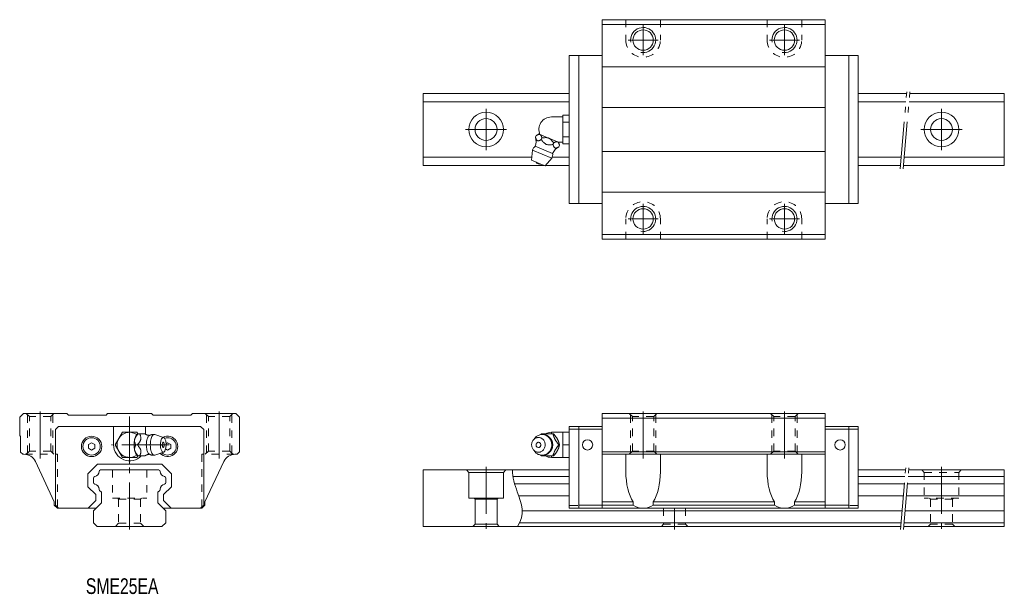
# Model space of a CAD drawing. Header units: inches. Extents: x -35 to 279, y -21 to 162.
import ezdxf

# ---------------------------------------------------------------- set-up
doc = ezdxf.new("R2010")
doc.units = ezdxf.units.IN
for name, pattern in [('CENTER', [22.8, 15, -3, 1.8, -3]), ('DASHED', [4.8, 2.4, -2.4]), ('PHANTOM', [27.6, 15, -3, 1.8, -3, 1.8, -3])]:
    doc.linetypes.add(name, pattern=pattern)
doc.layers.add('Unnamed [1]', color=89, linetype='Continuous', lineweight=0)
doc.styles.add('CK_TEXT_STYLE_0018', font='Smooth', dxfattribs={"width": 0.75, "height": 5})

msp = doc.modelspace()

# ---------------------------------------------------------------- linework, layer by layer
at = {"layer": 'Unnamed [1]', "color": 4, "linetype": 'Continuous', "lineweight": 0}
for p, q in [((150.5, 91.5), (150.5, 161.5)), ((221.5, 161.5), (150.5, 161.5)), ((221.5, 160), (150.5, 160)), ((221.5, 91.5), (221.5, 161.5)), ((140, 102.9), (140, 150.1)), ((140, 150.1), (150.5, 150.1)), ((143, 102.9), (143, 150.1)), ((232, 150.1), (221.5, 150.1)), ((229, 102.9), (229, 150.1)), ((232, 102.9), (232, 150.1)), ((150.5, 146.5), (221.5, 146.5)), ((140, 138), (93.5, 138)), ((93.5, 115), (93.5, 138)), ((247.41, 138), (232, 138)), ((278.5, 138), (248.41, 138)), ((278.5, 115), (278.5, 138)), ((140, 135.31), (93.5, 135.31)), ((247.17, 135.31), (232, 135.31)), ((278.5, 135.31), (248.18, 135.31)), ((150.5, 133.5), (221.5, 133.5)), ((134.3, 130.5), (137.9, 130.5)), ((137.9, 129.96), (137.9, 131.12)), ((137.9, 131.12), (140, 131.12)), ((137.9, 128.81), (137.9, 129.96)), ((137.9, 128.81), (140, 128.81)), ((137.9, 126.5), (137.9, 128.81)), ((137.9, 124.19), (137.9, 126.5)), ((129.2, 124.03), (129.43, 124.58)), ((130.61, 124.9), (130.22, 125.07)), ((130.61, 124.9), (130.69, 124.87)), ((133.38, 123.76), (130.69, 124.87)), ((131.07, 123.26), (131.3, 123.81)), ((133.38, 123.76), (133.53, 123.7)), ((136.21, 122.58), (133.53, 123.7)), ((136.21, 122.58), (136.29, 122.55)), ((136.69, 122.39), (136.29, 122.55)), ((137.9, 122.5), (136.42, 122.5)), ((137.9, 123.04), (137.9, 124.19)), ((137.9, 124.19), (140, 124.19)), ((137.9, 121.88), (137.9, 123.04)), ((127.99, 116.68), (128.3, 119.91)), ((128.3, 119.91), (131.35, 118.65)), ((129.15, 121.18), (131.92, 120.03)), ((131.92, 120.03), (134.69, 118.88)), ((134.8, 121.71), (135.03, 122.26)), ((136.67, 120.94), (136.9, 121.49)), ((137.9, 121.88), (140, 121.88)), ((150.5, 119.5), (221.5, 119.5)), ((128.09, 117.69), (93.5, 117.69)), ((127.99, 116.68), (130.16, 115.78)), ((131.35, 118.65), (134.4, 117.38)), ((134.4, 117.38), (132.33, 114.88)), ((140, 117.69), (134.54, 117.69)), ((245.63, 117.69), (232, 117.69)), ((278.5, 117.69), (246.64, 117.69)), ((132.05, 115), (93.5, 115)), ((130.16, 115.78), (132.33, 114.88)), ((140, 115), (132.43, 115)), ((245.4, 115), (232, 115)), ((278.5, 115), (246.4, 115)), ((150.5, 106.5), (221.5, 106.5)), ((140, 102.9), (150.5, 102.9)), ((232, 102.9), (221.5, 102.9)), ((221.5, 93), (150.5, 93)), ((221.5, 91.5), (150.5, 91.5)), ((-33.8, 36), (-35, 34.8)), ((-35, 29), (-35, 34.8)), ((-20, 36), (-33.8, 36)), ((-19.5, 35.5), (-20, 36)), ((-19.5, 35.5), (-7.5, 35.5)), ((-7.5, 35.5), (-7, 36)), ((7, 36), (-7, 36)), ((7.5, 35.5), (7, 36)), ((19.5, 35.5), (7.5, 35.5)), ((19.5, 35.5), (20, 36)), ((33.8, 36), (20, 36)), ((33.8, 36), (35, 34.8)), ((35, 23.8), (35, 34.8)), ((221.5, 36), (150.5, 36)), ((150.5, 5.8), (150.5, 36)), ((221.5, 34.5), (150.5, 34.5)), ((221.5, 5.8), (221.5, 36)), ((-23.6, 30.9), (-22.6, 31.9)), ((-22.6, 31.9), (22.6, 31.9)), ((-5.1, 26), (-5.1, 31.9)), ((5.1, 29.36), (5.1, 31.9)), ((22.6, 31.9), (23.6, 30.9)), ((140, 5.8), (140, 31.9)), ((140, 31.9), (150.5, 31.9)), ((143, 5.8), (143, 31.9)), ((232, 31.9), (221.5, 31.9)), ((229, 5.8), (229, 31.9)), ((232, 5.8), (232, 31.9)), ((-34.7, 28.7), (-35, 29)), ((-34.7, 23.7), (-34.7, 28.7)), ((-23.6, 6.8), (-23.6, 30.9)), ((-2.31, 30), (-3.46, 28)), ((0, 30), (-2.31, 30)), ((2.31, 30), (0, 30)), ((2.6, 29.5), (2.31, 30)), ((2.6, 29.5), (2.69, 29.5)), ((3.24, 29.5), (2.69, 29.5)), ((3.24, 29.5), (4.89, 29.5)), ((8.01, 29.27), (10.83, 28.33)), ((23.6, 6.8), (23.6, 30.9)), ((128.55, 27.58), (129.09, 28.22)), ((131.07, 29.5), (134.8, 29.5)), ((134.3, 30), (137.9, 30)), ((134.3, 29.5), (134.3, 30)), ((134.8, 29.5), (135.03, 29.5)), ((137.9, 28), (137.9, 30)), ((137.9, 30), (140, 30)), ((150.5, 31), (140, 31)), ((221.5, 31), (232, 31)), ((-13.1, 26.08), (-12.1, 26.65)), ((-13.1, 24.92), (-13.1, 26.08)), ((-11.1, 26.08), (-12.1, 26.65)), ((-11.1, 24.92), (-11.1, 26.08)), ((-3.46, 28), (-4.62, 26)), ((-4.62, 26), (-3.46, 24)), ((1.6, 27.68), (1.63, 27.82)), ((2.47, 26), (1.92, 26)), ((11.6, 26.37), (12.1, 26.65)), ((13.1, 26.08), (12.1, 26.65)), ((13.1, 24.92), (13.1, 26.08)), ((136.21, 27.82), (136.29, 27.68)), ((136.67, 26), (136.9, 26)), ((137.9, 26), (137.9, 28)), ((137.9, 24), (137.9, 26)), ((137.9, 26), (140, 26)), ((-34.7, 23.7), (-34, 23)), ((-33.64, 23), (-34, 23)), ((-12.1, 24.35), (-13.1, 24.92)), ((-12.1, 24.35), (-11.1, 24.92)), ((-3.46, 24), (-2.31, 22)), ((-2.31, 22), (0, 22)), ((0, 22), (2.31, 22)), ((1.63, 24.18), (1.6, 24.32)), ((2.31, 22), (2.6, 22.5)), ((2.69, 22.5), (2.6, 22.5)), ((3.24, 22.5), (2.69, 22.5)), ((4.88, 22.5), (3.24, 22.5)), ((10.83, 23.67), (8.01, 22.73)), ((12.1, 24.35), (11.47, 24.71)), ((12.1, 24.35), (13.1, 24.92)), ((33.64, 23), (34.2, 23)), ((35, 23.8), (34.2, 23)), ((129.09, 23.78), (128.55, 24.42)), ((134.8, 22.5), (131.07, 22.5)), ((134.3, 22), (134.3, 22.5)), ((137.9, 22), (134.3, 22)), ((134.8, 22.5), (135.03, 22.5)), ((136.29, 24.32), (136.21, 24.18)), ((137.9, 22), (137.9, 24)), ((137.9, 22), (140, 22)), ((150.5, 23.8), (221.5, 23.8)), ((150.5, 23), (221.5, 23)), ((158, 17.45), (158, 23)), ((169, 23), (169, 17.45)), ((203, 23), (203, 17.45)), ((214, 17.45), (214, 23)), ((-24, 7.8), (-30.01, 20.69)), ((-10.25, 19.8), (-13.3, 16.75)), ((10.25, 19.8), (-10.25, 19.8)), ((10.25, 19.8), (13.3, 16.75)), ((24, 7.8), (30.01, 20.69)), ((-13.3, 16.75), (-13.3, 12.65)), ((9.33, 18), (-9.23, 18)), ((13.3, 16.75), (13.3, 12.65)), ((93.5, 18), (93.5, 0)), ((140, 18), (93.5, 18)), ((107.23, 18), (108, 17.23)), ((108, 17.23), (119, 17.23)), ((108, 17.23), (108, 9)), ((119.77, 18), (119, 17.23)), ((119, 17.23), (119, 9)), ((122.03, 15.87), (140, 15.87)), ((247.06, 18), (232, 18)), ((232, 15.87), (246.87, 15.87)), ((247.88, 15.87), (278.5, 15.87)), ((278.5, 18), (248.06, 18)), ((278.5, 18), (278.5, 0)), ((-13.3, 12.65), (-10.8, 10.15)), ((-11.5, 13.99), (-11.5, 15.41)), ((13.3, 12.65), (10.8, 10.15)), ((11.5, 13.99), (11.5, 15.41)), ((122.58, 13.53), (140, 13.53)), ((232, 13.53), (246.67, 13.53)), ((247.67, 13.53), (278.5, 13.53)), ((-10.8, 10.15), (-10.8, 8.25)), ((-9, 10.9), (-9.58, 11.48)), ((-9, 10.9), (-9, 7.5)), ((9, 10.9), (9.58, 11.48)), ((9, 10.9), (9, 7.5)), ((10.8, 10.15), (10.8, 8.25)), ((140, 9.8), (123.88, 9.8)), ((246.34, 9.8), (232, 9.8)), ((278.5, 9.8), (247.35, 9.8)), ((-24, 6.8), (-24, 7.8)), ((-24, 6.8), (-23, 5.8)), ((-23.6, 6.8), (-22.6, 5.8)), ((-10.8, 8.25), (-13.25, 5.8)), ((-9, 7.5), (-11.5, 5)), ((9, 7.5), (11.5, 5)), ((10.8, 8.25), (13.25, 5.8)), ((23.6, 6.8), (22.6, 5.8)), ((24, 6.8), (23, 5.8)), ((24, 6.8), (24, 7.8)), ((119, 9), (108, 9)), ((109.7, 9), (110, 8.7)), ((117, 8.7), (110, 8.7)), ((110, 8.7), (110, 0.7)), ((117, 8.7), (117.3, 9)), ((117, 8.7), (117, 0.7)), ((142.7, 6.7), (140, 6.7)), ((150.5, 6.8), (143, 6.8)), ((160.34, 7.8), (150.5, 7.8)), ((160.34, 6.8), (150.5, 6.8)), ((160.34, 6.8), (160.34, 7.8)), ((166.66, 7.8), (166.66, 6.8)), ((166.66, 7.8), (205.34, 7.8)), ((166.66, 6.8), (205.34, 6.8)), ((205.34, 7.8), (205.34, 6.8)), ((211.66, 6.8), (211.66, 7.8)), ((211.66, 7.8), (221.5, 7.8)), ((211.66, 6.8), (221.5, 6.8)), ((221.5, 6.8), (229, 6.8)), ((229.3, 6.7), (232, 6.7)), ((-23, 5.8), (-10.7, 5.8)), ((-11.5, 1.2), (-11.5, 5)), ((23, 5.8), (10.7, 5.8)), ((11.5, 1.2), (11.5, 5)), ((124.98, 5), (245.92, 5)), ((232, 5.8), (140, 5.8)), ((246.93, 5), (278.5, 5)), ((-11.5, 1.2), (-10.3, 0)), ((-10.3, 0), (10.3, 0)), ((11.5, 1.2), (10.3, 0)), ((245.49, 0), (93.5, 0)), ((110, 0.7), (109.3, 0)), ((117, 0.7), (110, 0.7)), ((117.7, 0), (117, 0.7)), ((124.18, 1.2), (245.59, 1.2)), ((278.5, 0), (246.49, 0)), ((246.59, 1.2), (278.5, 1.2))]:
    msp.add_line(p, q, dxfattribs=at)
at = {"layer": 'Unnamed [1]', "color": 252, "linetype": 'DASHED', "lineweight": 0}
for p, q in [((158, 161.5), (158, 155)), ((169, 161.5), (169, 155)), ((203, 161.5), (203, 155)), ((214, 161.5), (214, 155)), ((158, 91.5), (158, 98)), ((169, 91.5), (169, 98)), ((203, 91.5), (203, 98)), ((214, 91.5), (214, 98)), ((-31.9, 35), (-32.9, 36)), ((-32.5, 23.4), (-32.5, 35.6)), ((-25.1, 35), (-31.9, 35)), ((-31.9, 24), (-31.9, 35)), ((-25.1, 35), (-24.1, 36)), ((-25.1, 24), (-25.1, 35)), ((-24.5, 23.4), (-24.5, 35.6)), ((25.1, 35), (24.1, 36)), ((24.5, 23.4), (24.5, 35.6)), ((31.9, 35), (25.1, 35)), ((25.1, 24), (25.1, 35)), ((31.9, 35), (32.9, 36)), ((31.9, 24), (31.9, 35)), ((32.5, 23.4), (32.5, 35.6)), ((160.1, 35), (159.1, 36)), ((159.5, 23.4), (159.5, 35.6)), ((160.1, 24), (160.1, 35)), ((166.9, 35), (160.1, 35)), ((166.9, 35), (167.9, 36)), ((166.9, 24), (166.9, 35)), ((167.5, 23.4), (167.5, 35.6)), ((205.1, 35), (204.1, 36)), ((204.5, 23.4), (204.5, 35.6)), ((205.1, 24), (205.1, 35)), ((211.9, 35), (205.1, 35)), ((211.9, 35), (212.9, 36)), ((211.9, 24), (211.9, 35)), ((212.5, 23.4), (212.5, 35.6)), ((-33.31, 23), (-23, 23)), ((-31.9, 24), (-32.9, 23)), ((-31.9, 24), (-32.9, 23)), ((-25.1, 24), (-31.9, 24)), ((-25.1, 24), (-31.9, 24)), ((-25.1, 24), (-24.1, 23)), ((-25.1, 24), (-24.1, 23)), ((-23, 23), (-23, 5.8)), ((23, 23), (23, 5.8)), ((33.31, 23), (23, 23)), ((25.1, 24), (24.1, 23)), ((31.9, 24), (25.1, 24)), ((31.9, 24), (32.9, 23)), ((160.1, 24), (159.1, 23)), ((166.9, 24), (160.1, 24)), ((166.9, 24), (167.9, 23)), ((205.1, 24), (204.1, 23)), ((211.9, 24), (205.1, 24)), ((211.9, 24), (212.9, 23)), ((-5.5, 18), (-5.5, 9)), ((5.5, 18), (5.5, 9)), ((252.23, 18), (253, 17.23)), ((253, 17.23), (264, 17.23)), ((253, 17.23), (253, 9)), ((264.77, 18), (264, 17.23)), ((264, 17.23), (264, 9)), ((-5.5, 9), (5.5, 9)), ((-3.8, 9), (-3.5, 8.7)), ((-3.5, 8.7), (-3.5, 1)), ((-3.5, 8.7), (3.5, 8.7)), ((3.8, 9), (3.5, 8.7)), ((3.5, 8.7), (3.5, 1)), ((264, 9), (253, 9)), ((254.7, 9), (255, 8.7)), ((262, 8.7), (255, 8.7)), ((255, 8.7), (255, 0.7)), ((262, 8.7), (262.3, 9)), ((262, 8.7), (262, 0.7)), ((170, 5.8), (170, 0.7)), ((177, 5.8), (177, 0.7)), ((-3.5, 1), (-4.5, 0)), ((-3.5, 1), (3.5, 1)), ((3.5, 1), (4.5, 0)), ((170, 0.7), (169.3, 0)), ((177, 0.7), (170, 0.7)), ((177.7, 0), (177, 0.7)), ((255, 0.7), (254.3, 0)), ((262, 0.7), (255, 0.7)), ((262.7, 0), (262, 0.7))]:
    msp.add_line(p, q, dxfattribs=at)
at = {"layer": 'Unnamed [1]', "color": 252, "linetype": 'CENTER', "lineweight": 0}
for p, q in [((163.5, 150.2), (163.5, 159.8)), ((208.5, 150.2), (208.5, 159.8)), ((168.3, 155), (158.7, 155)), ((213.3, 155), (203.7, 155)), ((113.5, 119.9), (113.5, 133.1)), ((258.5, 119.9), (258.5, 133.1)), ((106.9, 126.5), (120, 126.5)), ((251.9, 126.5), (265.1, 126.5)), ((163.5, 93.2), (163.5, 102.8)), ((208.5, 93.2), (208.5, 102.8)), ((168.3, 98), (158.7, 98)), ((213.3, 98), (203.7, 98)), ((-28.5, 21.61), (-28.5, 37)), ((0, 20), (0, 37)), ((28.5, 21.61), (28.5, 37)), ((163.5, 21.61), (163.5, 37)), ((208.5, 21.61), (208.5, 37)), ((12.56, 26), (-5.77, 26)), ((0, -1), (0, 19)), ((113.5, 19), (113.5, -1)), ((258.5, 19), (258.5, -1)), ((173.5, 5.8), (173.5, -1))]:
    msp.add_line(p, q, dxfattribs=at)
at = {"layer": 'Unnamed [1]', "color": 252, "linetype": 'PHANTOM', "lineweight": 0}
for p, q in [((245.31, 114), (247.5, 139)), ((246.31, 114), (248.5, 139)), ((245.4, -1), (247.13, 18.8)), ((246.4, -1), (248.13, 18.8))]:
    msp.add_line(p, q, dxfattribs=at)
at = {"layer": 'Unnamed [1]', "color": 4, "linetype": 'Continuous', "lineweight": 0, "extrusion": (0, 0, -1)}
for points in [[(-129.2, 124.03), (-129.23, 123.94), (-129.27, 123.85), (-129.3, 123.77), (-129.33, 123.68), (-129.37, 123.59), (-129.4, 123.51), (-129.44, 123.43), (-129.48, 123.35), (-129.52, 123.28), (-129.54, 123.23), (-129.57, 123.19), (-129.6, 123.15), (-129.63, 123.12), (-129.66, 123.08), (-129.69, 123.05), (-129.73, 123.02), (-129.76, 122.99), (-129.8, 122.97), (-129.84, 122.95), (-129.88, 122.94), (-129.92, 122.93), (-129.96, 122.92), (-130.01, 122.91), (-130.05, 122.91), (-130.1, 122.91), (-130.15, 122.91), (-130.2, 122.92), (-130.29, 122.94), (-130.38, 122.97), (-130.48, 123), (-130.58, 123.03), (-130.67, 123.07), (-130.77, 123.12), (-130.87, 123.16), (-130.97, 123.21), (-131.07, 123.26)], [(-131.3, 123.81), (-131.27, 123.9), (-131.23, 123.99), (-131.2, 124.07), (-131.17, 124.16), (-131.13, 124.24), (-131.1, 124.33), (-131.06, 124.41), (-131.02, 124.49), (-130.98, 124.56), (-130.96, 124.6), (-130.93, 124.65), (-130.9, 124.69), (-130.87, 124.72), (-130.84, 124.76), (-130.81, 124.79), (-130.77, 124.82), (-130.74, 124.84), (-130.7, 124.87), (-130.7, 124.87), (-130.7, 124.87), (-130.7, 124.87), (-130.7, 124.87), (-130.69, 124.87), (-130.69, 124.87), (-130.69, 124.87), (-130.69, 124.87), (-130.69, 124.87)], [(-131.07, 123.26), (-131.22, 123.06), (-131.38, 122.87), (-131.54, 122.67), (-131.71, 122.49), (-131.89, 122.31), (-132.07, 122.15), (-132.26, 122), (-132.46, 121.88), (-132.68, 121.77), (-132.91, 121.7), (-133.14, 121.65), (-133.37, 121.62), (-133.61, 121.61), (-133.85, 121.62), (-134.08, 121.63), (-134.32, 121.66), (-134.56, 121.68), (-134.8, 121.71)], [(-136.9, 121.49), (-136.87, 121.56), (-136.85, 121.63), (-136.82, 121.7), (-136.79, 121.77), (-136.77, 121.84), (-136.74, 121.91), (-136.71, 121.98), (-136.68, 122.05), (-136.65, 122.11), (-136.62, 122.17), (-136.59, 122.23), (-136.55, 122.29), (-136.51, 122.35), (-136.47, 122.4), (-136.43, 122.45), (-136.39, 122.49), (-136.34, 122.52), (-136.29, 122.55)], [(-134.8, 121.71), (-134.83, 121.62), (-134.87, 121.53), (-134.9, 121.45), (-134.93, 121.36), (-134.97, 121.27), (-135, 121.19), (-135.04, 121.11), (-135.08, 121.03), (-135.12, 120.96), (-135.14, 120.91), (-135.17, 120.87), (-135.2, 120.83), (-135.23, 120.8), (-135.26, 120.76), (-135.29, 120.73), (-135.33, 120.7), (-135.36, 120.67), (-135.4, 120.65), (-135.44, 120.63), (-135.48, 120.62), (-135.52, 120.61), (-135.56, 120.6), (-135.61, 120.59), (-135.65, 120.59), (-135.7, 120.59), (-135.75, 120.59), (-135.8, 120.6), (-135.89, 120.62), (-135.98, 120.65), (-136.08, 120.68), (-136.18, 120.71), (-136.28, 120.75), (-136.37, 120.8), (-136.47, 120.84), (-136.57, 120.89), (-136.67, 120.94)], [(-2.47, 26), (-2.56, 26.11), (-2.65, 26.22), (-2.73, 26.33), (-2.82, 26.44), (-2.91, 26.55), (-2.99, 26.66), (-3.07, 26.77), (-3.15, 26.89), (-3.22, 27), (-3.27, 27.07), (-3.31, 27.15), (-3.35, 27.22), (-3.38, 27.29), (-3.42, 27.36), (-3.45, 27.43), (-3.48, 27.51), (-3.51, 27.58), (-3.53, 27.66), (-3.55, 27.73), (-3.56, 27.81), (-3.57, 27.88), (-3.58, 27.96), (-3.59, 28.03), (-3.59, 28.11), (-3.59, 28.18), (-3.59, 28.25), (-3.58, 28.32), (-3.56, 28.46), (-3.53, 28.6), (-3.5, 28.73), (-3.47, 28.86), (-3.43, 28.99), (-3.38, 29.12), (-3.34, 29.25), (-3.29, 29.37), (-3.24, 29.5)], [(-2.48, 29.42), (-2.48, 29.42), (-2.49, 29.42), (-2.49, 29.43), (-2.5, 29.43), (-2.5, 29.43), (-2.51, 29.44), (-2.51, 29.44), (-2.52, 29.44), (-2.52, 29.44), (-2.53, 29.45), (-2.53, 29.45), (-2.54, 29.45), (-2.54, 29.46), (-2.54, 29.46), (-2.55, 29.46), (-2.55, 29.46), (-2.56, 29.47), (-2.56, 29.47), (-2.56, 29.47), (-2.57, 29.48), (-2.57, 29.48), (-2.58, 29.48), (-2.58, 29.49), (-2.58, 29.49), (-2.59, 29.49), (-2.59, 29.49), (-2.6, 29.5), (-2.6, 29.5)], [(-4.88, 29.5), (-4.89, 29.49), (-4.91, 29.48), (-4.92, 29.47), (-4.93, 29.46), (-4.95, 29.45), (-4.96, 29.44), (-4.98, 29.43), (-4.99, 29.42), (-5.01, 29.41), (-5.04, 29.39), (-5.07, 29.38), (-5.1, 29.36), (-5.14, 29.34), (-5.17, 29.32), (-5.2, 29.3), (-5.24, 29.29), (-5.27, 29.27), (-5.31, 29.25), (-5.35, 29.23), (-5.39, 29.22), (-5.43, 29.2), (-5.47, 29.18), (-5.51, 29.17), (-5.56, 29.15), (-5.6, 29.14), (-5.64, 29.13), (-5.69, 29.11), (-5.73, 29.1), (-5.78, 29.09), (-5.83, 29.08), (-5.88, 29.07), (-5.92, 29.06), (-5.97, 29.05), (-6.02, 29.04), (-6.07, 29.03), (-6.12, 29.02), (-6.15, 29.02), (-6.17, 29.02), (-6.2, 29.02), (-6.23, 29.01), (-6.26, 29.01), (-6.29, 29.01), (-6.32, 29.01), (-6.35, 29.01), (-6.37, 29.01)], [(-131.35, 29.3), (-131.89, 29.25), (-132.1, 29.2), (-132.31, 29.13), (-132.52, 29.04), (-132.73, 28.94), (-132.93, 28.82), (-133.13, 28.68), (-133.31, 28.52), (-133.49, 28.35), (-133.65, 28.16), (-133.8, 27.96), (-133.97, 27.68), (-134.12, 27.38), (-134.23, 27.08), (-134.31, 26.77), (-134.36, 26.47), (-134.39, 26.17), (-134.39, 25.89), (-134.38, 25.62), (-134.32, 25.27), (-134.24, 24.96), (-134.14, 24.68), (-134.03, 24.43), (-133.86, 24.14), (-133.69, 23.89), (-133.52, 23.69), (-133.3, 23.46), (-133.09, 23.29), (-132.9, 23.16), (-132.68, 23.03), (-132.42, 22.91), (-132.21, 22.83), (-131.99, 22.77), (-131.77, 22.73), (-131.53, 22.71), (-131.35, 22.7), (-131.35, 22.7), (-130.85, 22.74), (-130.63, 22.79), (-130.36, 22.88), (-130.13, 22.97), (-129.88, 23.11), (-129.69, 23.23), (-129.49, 23.38), (-129.26, 23.59), (-129.09, 23.78)], [(-136.21, 27.82), (-136.16, 27.92), (-136.1, 28.02), (-136.04, 28.12), (-135.98, 28.22), (-135.91, 28.31), (-135.85, 28.41), (-135.78, 28.5), (-135.72, 28.6), (-135.65, 28.69), (-135.58, 28.78), (-135.51, 28.87), (-135.44, 28.96), (-135.38, 29.05), (-135.31, 29.14), (-135.24, 29.23), (-135.17, 29.32), (-135.1, 29.41), (-135.03, 29.5)], [(-3.24, 22.5), (-3.28, 22.61), (-3.32, 22.72), (-3.36, 22.83), (-3.4, 22.94), (-3.44, 23.05), (-3.47, 23.16), (-3.5, 23.27), (-3.53, 23.39), (-3.55, 23.5), (-3.57, 23.57), (-3.58, 23.65), (-3.58, 23.72), (-3.59, 23.79), (-3.59, 23.86), (-3.59, 23.93), (-3.59, 24.01), (-3.58, 24.08), (-3.57, 24.16), (-3.56, 24.23), (-3.54, 24.31), (-3.52, 24.38), (-3.49, 24.46), (-3.46, 24.53), (-3.43, 24.61), (-3.4, 24.68), (-3.36, 24.75), (-3.33, 24.82), (-3.25, 24.96), (-3.16, 25.1), (-3.07, 25.23), (-2.98, 25.36), (-2.88, 25.49), (-2.78, 25.62), (-2.68, 25.75), (-2.57, 25.87), (-2.47, 26)], [(-10.72, 25.17), (-10.74, 25.17), (-10.77, 25.18), (-10.79, 25.19), (-10.81, 25.21), (-10.84, 25.23), (-10.86, 25.26), (-10.88, 25.29), (-10.9, 25.32), (-10.92, 25.35)], [(-134.71, 26), (-134.71, 25.95), (-134.71, 25.9), (-134.71, 25.85), (-134.71, 25.8), (-134.7, 25.75), (-134.7, 25.7), (-134.69, 25.65), (-134.69, 25.6), (-134.68, 25.55), (-134.67, 25.49), (-134.66, 25.44), (-134.66, 25.39), (-134.65, 25.34), (-134.63, 25.28), (-134.62, 25.23), (-134.61, 25.18), (-134.6, 25.13), (-134.58, 25.08), (-134.57, 25.02), (-134.55, 24.97), (-134.54, 24.92), (-134.52, 24.87), (-134.5, 24.82), (-134.48, 24.77), (-134.46, 24.72), (-134.44, 24.67), (-134.42, 24.62), (-134.4, 24.57), (-134.37, 24.53), (-134.35, 24.48), (-134.32, 24.43), (-134.3, 24.38), (-134.27, 24.34), (-134.25, 24.29), (-134.22, 24.24), (-134.19, 24.2), (-134.16, 24.15), (-134.13, 24.11), (-134.1, 24.06), (-134.07, 24.02), (-134.04, 23.98), (-134.01, 23.93), (-133.97, 23.89), (-133.94, 23.85), (-133.9, 23.81), (-133.87, 23.77), (-133.83, 23.73), (-133.8, 23.69), (-133.76, 23.65), (-133.72, 23.62), (-133.68, 23.58), (-133.64, 23.54), (-133.6, 23.51), (-133.56, 23.47), (-133.52, 23.44), (-133.48, 23.4), (-133.44, 23.37), (-133.4, 23.34), (-133.36, 23.3), (-133.31, 23.27), (-133.27, 23.24), (-133.22, 23.21), (-133.18, 23.18), (-133.14, 23.16), (-133.09, 23.13), (-133.04, 23.1), (-133, 23.08), (-132.95, 23.05), (-132.9, 23.03), (-132.86, 23), (-132.81, 22.98), (-132.76, 22.96), (-132.71, 22.94), (-132.66, 22.92), (-132.61, 22.9), (-132.57, 22.88), (-132.52, 22.86), (-132.47, 22.84), (-132.42, 22.83), (-132.37, 22.81), (-132.32, 22.8), (-132.26, 22.79), (-132.21, 22.77), (-132.16, 22.76), (-132.11, 22.75), (-132.06, 22.74), (-132.01, 22.73), (-131.96, 22.72), (-131.91, 22.71), (-131.85, 22.71), (-131.8, 22.7), (-131.75, 22.7), (-131.7, 22.69), (-131.65, 22.69), (-131.59, 22.68), (-131.54, 22.68), (-131.49, 22.68), (-131.44, 22.68), (-131.39, 22.68), (-131.33, 22.68), (-131.28, 22.69), (-131.23, 22.69), (-131.18, 22.7), (-131.13, 22.7), (-131.08, 22.71), (-131.02, 22.71), (-130.97, 22.72), (-130.92, 22.73), (-130.89, 22.73), (-130.86, 22.74), (-130.83, 22.74), (-130.8, 22.75), (-130.77, 22.75), (-130.74, 22.76), (-130.71, 22.77), (-130.68, 22.77), (-130.65, 22.78)], [(-136.9, 26), (-136.87, 26.09), (-136.85, 26.18), (-136.82, 26.27), (-136.79, 26.35), (-136.77, 26.44), (-136.74, 26.53), (-136.71, 26.62), (-136.68, 26.72), (-136.65, 26.81), (-136.62, 26.9), (-136.59, 26.99), (-136.55, 27.09), (-136.51, 27.18), (-136.47, 27.28), (-136.43, 27.38), (-136.39, 27.48), (-136.34, 27.58), (-136.29, 27.68)], [(-136.29, 24.32), (-136.32, 24.38), (-136.35, 24.43), (-136.37, 24.49), (-136.4, 24.55), (-136.43, 24.6), (-136.45, 24.66), (-136.47, 24.71), (-136.5, 24.77), (-136.52, 24.82), (-136.57, 24.96), (-136.62, 25.1), (-136.66, 25.23), (-136.71, 25.36), (-136.75, 25.49), (-136.79, 25.62), (-136.82, 25.75), (-136.86, 25.87), (-136.9, 26)], [(-7.92, 22.71), (-7.87, 22.7), (-7.83, 22.7), (-7.79, 22.69), (-7.75, 22.69), (-7.71, 22.69), (-7.66, 22.68), (-7.62, 22.68), (-7.58, 22.68), (-7.54, 22.68), (-7.49, 22.68), (-7.44, 22.69), (-7.4, 22.69), (-7.35, 22.69), (-7.31, 22.7), (-7.26, 22.7), (-7.21, 22.71), (-7.17, 22.72), (-7.12, 22.72), (-7.08, 22.73), (-7.04, 22.74), (-6.99, 22.75), (-6.95, 22.76), (-6.91, 22.77), (-6.86, 22.78), (-6.82, 22.8), (-6.78, 22.81), (-6.74, 22.82), (-6.69, 22.84), (-6.65, 22.85), (-6.61, 22.87), (-6.57, 22.89), (-6.53, 22.9), (-6.5, 22.92), (-6.46, 22.94), (-6.42, 22.96), (-6.38, 22.98), (-6.36, 22.99), (-6.34, 23), (-6.31, 23.02), (-6.29, 23.03), (-6.27, 23.04), (-6.25, 23.06), (-6.23, 23.07), (-6.21, 23.09), (-6.18, 23.1)], [(-135.03, 22.5), (-135.12, 22.61), (-135.2, 22.72), (-135.29, 22.83), (-135.37, 22.94), (-135.46, 23.05), (-135.54, 23.16), (-135.62, 23.27), (-135.71, 23.39), (-135.79, 23.5), (-135.84, 23.57), (-135.88, 23.65), (-135.93, 23.72), (-135.98, 23.79), (-136.03, 23.86), (-136.07, 23.93), (-136.12, 24.01), (-136.16, 24.08), (-136.2, 24.16), (-136.2, 24.16), (-136.2, 24.16), (-136.21, 24.16), (-136.21, 24.17), (-136.21, 24.17), (-136.21, 24.17), (-136.21, 24.17), (-136.21, 24.18), (-136.21, 24.18)]]:
    msp.add_lwpolyline(points, dxfattribs=at)
at = {"layer": 'Unnamed [1]', "color": 4, "linetype": 'Continuous', "lineweight": 0}
for points in [[(130.61, 124.9), (130.58, 124.91), (130.55, 124.92), (130.52, 124.92), (130.48, 124.93), (130.45, 124.93), (130.41, 124.93), (130.38, 124.93), (130.34, 124.92), (130.3, 124.92), (130.21, 124.9), (130.12, 124.87), (130.02, 124.84), (129.92, 124.8), (129.83, 124.76), (129.73, 124.72), (129.63, 124.67), (129.53, 124.63), (129.43, 124.58)], [(133.38, 123.76), (133.32, 123.78), (133.25, 123.8), (133.19, 123.82), (133.12, 123.83), (133.06, 123.85), (133, 123.86), (132.93, 123.87), (132.86, 123.88), (132.8, 123.88), (132.63, 123.9), (132.47, 123.9), (132.3, 123.9), (132.13, 123.89), (131.96, 123.88), (131.8, 123.86), (131.63, 123.85), (131.46, 123.83), (131.3, 123.81)], [(135.03, 122.26), (134.94, 122.37), (134.85, 122.49), (134.76, 122.6), (134.67, 122.71), (134.58, 122.82), (134.48, 122.93), (134.38, 123.03), (134.28, 123.14), (134.18, 123.24), (134.12, 123.3), (134.05, 123.35), (133.99, 123.41), (133.92, 123.46), (133.85, 123.51), (133.78, 123.56), (133.7, 123.6), (133.63, 123.65), (133.55, 123.69), (133.55, 123.69), (133.55, 123.69), (133.54, 123.69), (133.54, 123.69), (133.54, 123.69), (133.54, 123.69), (133.53, 123.69), (133.53, 123.7), (133.53, 123.7)], [(136.21, 122.58), (136.16, 122.6), (136.1, 122.61), (136.04, 122.61), (135.98, 122.61), (135.91, 122.6), (135.85, 122.59), (135.78, 122.57), (135.72, 122.55), (135.65, 122.53), (135.58, 122.5), (135.51, 122.48), (135.44, 122.45), (135.38, 122.42), (135.31, 122.39), (135.24, 122.36), (135.17, 122.33), (135.1, 122.29), (135.03, 122.26)], [(2.69, 29.5), (2.6, 29.39), (2.51, 29.28), (2.43, 29.17), (2.34, 29.06), (2.26, 28.95), (2.17, 28.84), (2.09, 28.73), (2.01, 28.61), (1.94, 28.5), (1.9, 28.43), (1.85, 28.35), (1.81, 28.28), (1.78, 28.21), (1.74, 28.14), (1.71, 28.07), (1.68, 27.99), (1.66, 27.92), (1.63, 27.84), (1.63, 27.84), (1.63, 27.84), (1.63, 27.84), (1.63, 27.83), (1.63, 27.83), (1.63, 27.83), (1.63, 27.83), (1.63, 27.82), (1.63, 27.82)], [(2.48, 29.42), (2.34, 29.31), (2.22, 29.19), (2.11, 29.04), (2, 28.87), (1.91, 28.68), (1.83, 28.48), (1.75, 28.26), (1.68, 28.04), (1.63, 27.82)], [(6.2, 28.91), (5.99, 28.73), (5.88, 28.58), (5.78, 28.41), (5.68, 28.18), (5.57, 27.89), (5.48, 27.53), (5.4, 27.13), (5.36, 26.75), (5.33, 26.41), (5.32, 26.1), (5.32, 26), (5.32, 26), (5.34, 25.46), (5.37, 25.11), (5.43, 24.7), (5.51, 24.35), (5.59, 24.06), (5.7, 23.77), (5.8, 23.56), (5.91, 23.37), (6.03, 23.23), (6.15, 23.12), (6.19, 23.09)], [(6.19, 28.91), (6.2, 28.91), (6.2, 28.92), (6.21, 28.92), (6.21, 28.92), (6.21, 28.92), (6.22, 28.93), (6.22, 28.93), (6.23, 28.93), (6.23, 28.94), (6.27, 28.96), (6.31, 28.98), (6.34, 29.01), (6.38, 29.03), (6.42, 29.05), (6.46, 29.06), (6.5, 29.08), (6.54, 29.1), (6.58, 29.12), (6.62, 29.13), (6.66, 29.15), (6.71, 29.16), (6.75, 29.18), (6.79, 29.19), (6.83, 29.21), (6.87, 29.22), (6.91, 29.23), (6.96, 29.24), (7, 29.25), (7.04, 29.26), (7.09, 29.27), (7.13, 29.28), (7.17, 29.28), (7.22, 29.29), (7.26, 29.3), (7.3, 29.3), (7.35, 29.31), (7.39, 29.31), (7.44, 29.32), (7.49, 29.32), (7.54, 29.32), (7.59, 29.32), (7.63, 29.32), (7.68, 29.32), (7.73, 29.31), (7.78, 29.31), (7.79, 29.31), (7.81, 29.31), (7.82, 29.3), (7.84, 29.3), (7.86, 29.3), (7.87, 29.3), (7.89, 29.29), (7.91, 29.29), (7.92, 29.29)], [(7.85, 29.3), (7.65, 29.26), (7.52, 29.18), (7.41, 29.09), (7.3, 28.97), (7.18, 28.8), (7.08, 28.61), (6.97, 28.36), (6.86, 28.04), (6.76, 27.65), (6.68, 27.22), (6.63, 26.81), (6.6, 26.45), (6.59, 26.11), (6.59, 26), (6.59, 26), (6.61, 25.36), (6.65, 25.01), (6.7, 24.67), (6.78, 24.27), (6.87, 23.91), (6.98, 23.62), (7.08, 23.39), (7.18, 23.2), (7.28, 23.06), (7.4, 22.92), (7.5, 22.83), (7.62, 22.76), (7.74, 22.71), (7.86, 22.7), (7.97, 22.72), (8.01, 22.73)], [(8.01, 29.27), (8, 29.28), (7.98, 29.28), (7.96, 29.29), (7.94, 29.29), (7.92, 29.29), (7.91, 29.3), (7.89, 29.3), (7.87, 29.3), (7.85, 29.3)], [(11.62, 26), (11.59, 26.57), (11.55, 26.86), (11.48, 27.24), (11.41, 27.51), (11.32, 27.74), (11.22, 27.95), (11.11, 28.11), (11.03, 28.2), (10.95, 28.27), (10.87, 28.32), (10.76, 28.35), (10.65, 28.34), (10.56, 28.31), (10.47, 28.26), (10.36, 28.16), (10.27, 28.04), (10.17, 27.87), (10.07, 27.63), (9.97, 27.32), (9.9, 26.98), (9.85, 26.65), (9.83, 26.36), (9.82, 26.08), (9.82, 26), (9.82, 26), (9.84, 25.43), (9.88, 25.14), (9.95, 24.76), (10.03, 24.49), (10.11, 24.26), (10.21, 24.05), (10.32, 23.89), (10.4, 23.8), (10.49, 23.73), (10.57, 23.68), (10.68, 23.65), (10.78, 23.66), (10.88, 23.69), (10.97, 23.74), (11.07, 23.84), (11.16, 23.96), (11.26, 24.13), (11.37, 24.37), (11.46, 24.68), (11.53, 25.02), (11.58, 25.35), (11.61, 25.64), (11.62, 25.92), (11.62, 26)], [(130.16, 23.65), (129.77, 23.69), (129.57, 23.74), (129.37, 23.81), (129.17, 23.91), (128.98, 24.03), (128.8, 24.17), (128.63, 24.33), (128.48, 24.51), (128.35, 24.71), (128.23, 24.92), (128.14, 25.13), (128.07, 25.35), (128.02, 25.64), (127.99, 25.92), (128, 26.19), (128.03, 26.44), (128.08, 26.67), (128.17, 26.95), (128.28, 27.18), (128.4, 27.38), (128.57, 27.6), (128.73, 27.77), (128.88, 27.9), (129.06, 28.03), (129.28, 28.15), (129.45, 28.22), (129.63, 28.28), (129.81, 28.32), (130.01, 28.34), (130.16, 28.35), (130.16, 28.35), (130.55, 28.31), (130.75, 28.26), (130.95, 28.19), (131.15, 28.09), (131.34, 27.97), (131.52, 27.83), (131.69, 27.67), (131.84, 27.49), (131.98, 27.29), (132.09, 27.08), (132.18, 26.87), (132.25, 26.65), (132.31, 26.36), (132.33, 26.08), (132.32, 25.81), (132.29, 25.56), (132.24, 25.33), (132.15, 25.05), (132.04, 24.82), (131.92, 24.62), (131.75, 24.4), (131.59, 24.23), (131.44, 24.1), (131.26, 23.97), (131.04, 23.85), (130.87, 23.78), (130.69, 23.72), (130.51, 23.68), (130.31, 23.66), (130.16, 23.65)], [(129.09, 28.22), (129.48, 28.61), (129.68, 28.76), (129.92, 28.92), (130.13, 29.03), (130.37, 29.12), (130.62, 29.2), (130.86, 29.26), (131.08, 29.29), (131.35, 29.3)], [(130.88, 29.26), (130.9, 29.28), (130.92, 29.31), (130.94, 29.34), (130.96, 29.37), (130.99, 29.39), (131.01, 29.42), (131.03, 29.45), (131.05, 29.47), (131.07, 29.5)], [(130.88, 29.27), (130.91, 29.27), (130.94, 29.28), (130.97, 29.28), (131, 29.29), (131.03, 29.29), (131.06, 29.29), (131.09, 29.3), (131.12, 29.3), (131.15, 29.3), (131.2, 29.31), (131.25, 29.31), (131.3, 29.31), (131.35, 29.32), (131.41, 29.32), (131.46, 29.32), (131.51, 29.32), (131.56, 29.32), (131.61, 29.31), (131.67, 29.31), (131.72, 29.31), (131.77, 29.3), (131.82, 29.3), (131.87, 29.29), (131.92, 29.28), (131.97, 29.28), (132.03, 29.27), (132.08, 29.26), (132.13, 29.25), (132.18, 29.24), (132.23, 29.22), (132.28, 29.21), (132.33, 29.2), (132.38, 29.18), (132.43, 29.17), (132.48, 29.15), (132.52, 29.14), (132.57, 29.12), (132.62, 29.1), (132.67, 29.08), (132.72, 29.06), (132.76, 29.04), (132.81, 29.02), (132.86, 29), (132.9, 28.97), (132.95, 28.95), (132.99, 28.93), (133.04, 28.9), (133.08, 28.88), (133.13, 28.85), (133.17, 28.82), (133.21, 28.79), (133.26, 28.77), (133.3, 28.74), (133.34, 28.71), (133.38, 28.68), (133.42, 28.64), (133.46, 28.61), (133.5, 28.58), (133.54, 28.55), (133.58, 28.51), (133.62, 28.48), (133.66, 28.44), (133.7, 28.41), (133.73, 28.37), (133.77, 28.34), (133.81, 28.3), (133.84, 28.26), (133.87, 28.22), (133.91, 28.18), (133.94, 28.14), (133.97, 28.1), (134.01, 28.06), (134.04, 28.02), (134.07, 27.98), (134.1, 27.94), (134.13, 27.9), (134.16, 27.85), (134.19, 27.81), (134.21, 27.77), (134.24, 27.72), (134.27, 27.68), (134.29, 27.63), (134.32, 27.58), (134.34, 27.54), (134.36, 27.49), (134.39, 27.44), (134.41, 27.4), (134.43, 27.35), (134.45, 27.3), (134.47, 27.25), (134.49, 27.2), (134.51, 27.16), (134.53, 27.11), (134.54, 27.06), (134.56, 27.01), (134.57, 26.96), (134.59, 26.91), (134.6, 26.86), (134.61, 26.8), (134.63, 26.75), (134.64, 26.7), (134.65, 26.65), (134.66, 26.6), (134.67, 26.55), (134.68, 26.49), (134.68, 26.44), (134.69, 26.39), (134.69, 26.34), (134.7, 26.3), (134.7, 26.26), (134.7, 26.22), (134.71, 26.19), (134.71, 26.15), (134.71, 26.11), (134.71, 26.08), (134.71, 26.04), (134.71, 26)], [(134.8, 29.5), (134.83, 29.39), (134.87, 29.28), (134.9, 29.17), (134.93, 29.06), (134.97, 28.95), (135, 28.84), (135.04, 28.73), (135.08, 28.61), (135.12, 28.5), (135.14, 28.43), (135.17, 28.35), (135.2, 28.28), (135.23, 28.21), (135.26, 28.14), (135.29, 28.07), (135.33, 27.99), (135.36, 27.92), (135.4, 27.84), (135.44, 27.77), (135.48, 27.69), (135.52, 27.62), (135.56, 27.54), (135.61, 27.47), (135.65, 27.39), (135.7, 27.32), (135.75, 27.25), (135.8, 27.18), (135.89, 27.04), (135.98, 26.9), (136.08, 26.77), (136.18, 26.64), (136.28, 26.51), (136.37, 26.38), (136.47, 26.25), (136.57, 26.13), (136.67, 26)], [(1.6, 27.68), (1.56, 27.47), (1.52, 27.27), (1.5, 27.07), (1.47, 26.88), (1.46, 26.69), (1.45, 26.51), (1.44, 26.33), (1.43, 26.16), (1.43, 26), (1.43, 26), (1.43, 25.84), (1.44, 25.67), (1.45, 25.49), (1.46, 25.31), (1.47, 25.12), (1.5, 24.93), (1.52, 24.73), (1.56, 24.53), (1.6, 24.32)], [(1.6, 27.68), (1.59, 27.62), (1.58, 27.57), (1.58, 27.51), (1.57, 27.45), (1.57, 27.4), (1.57, 27.34), (1.57, 27.29), (1.58, 27.23), (1.58, 27.18), (1.6, 27.04), (1.63, 26.9), (1.66, 26.77), (1.7, 26.64), (1.74, 26.51), (1.78, 26.38), (1.83, 26.25), (1.87, 26.13), (1.92, 26)], [(1.92, 26), (1.89, 25.91), (1.85, 25.82), (1.82, 25.73), (1.79, 25.65), (1.76, 25.56), (1.73, 25.47), (1.7, 25.38), (1.68, 25.28), (1.65, 25.19), (1.63, 25.1), (1.61, 25.01), (1.59, 24.91), (1.58, 24.82), (1.57, 24.72), (1.57, 24.62), (1.57, 24.52), (1.58, 24.42), (1.6, 24.32)], [(10.92, 26.65), (10.81, 26.79), (10.76, 26.82), (10.71, 26.83), (10.65, 26.81), (10.6, 26.77), (10.54, 26.69), (10.49, 26.57), (10.43, 26.38), (10.41, 26.21), (10.4, 26.05), (10.4, 26), (10.4, 26), (10.4, 25.9), (10.41, 25.8), (10.42, 25.68), (10.45, 25.56), (10.48, 25.44), (10.53, 25.34), (10.58, 25.25), (10.65, 25.19), (10.72, 25.17)], [(130.16, 25.17), (129.91, 25.22), (129.78, 25.28), (129.67, 25.37), (129.57, 25.48), (129.49, 25.61), (129.43, 25.74), (129.4, 25.88), (129.4, 26.06), (129.42, 26.22), (129.47, 26.35), (129.54, 26.49), (129.62, 26.59), (129.72, 26.68), (129.83, 26.75), (129.95, 26.8), (130.07, 26.82), (130.16, 26.83), (130.16, 26.83), (130.41, 26.78), (130.54, 26.72), (130.66, 26.63), (130.76, 26.52), (130.84, 26.39), (130.89, 26.26), (130.92, 26.12), (130.92, 25.94), (130.9, 25.78), (130.86, 25.65), (130.78, 25.51), (130.7, 25.41), (130.6, 25.32), (130.49, 25.25), (130.38, 25.2), (130.25, 25.18), (130.16, 25.17)], [(136.67, 26), (136.58, 25.89), (136.5, 25.78), (136.42, 25.67), (136.33, 25.56), (136.25, 25.45), (136.16, 25.34), (136.08, 25.23), (136, 25.11), (135.91, 25), (135.87, 24.93), (135.82, 24.85), (135.77, 24.78), (135.72, 24.71), (135.68, 24.64), (135.63, 24.57), (135.59, 24.49), (135.54, 24.42), (135.5, 24.34), (135.46, 24.27), (135.42, 24.19), (135.38, 24.12), (135.34, 24.04), (135.31, 23.97), (135.28, 23.89), (135.24, 23.82), (135.21, 23.75), (135.18, 23.68), (135.13, 23.54), (135.08, 23.4), (135.04, 23.27), (134.99, 23.14), (134.95, 23.01), (134.91, 22.88), (134.88, 22.75), (134.84, 22.63), (134.8, 22.5)], [(1.63, 24.18), (1.66, 24.08), (1.69, 23.98), (1.73, 23.88), (1.78, 23.78), (1.83, 23.69), (1.88, 23.59), (1.94, 23.5), (2, 23.4), (2.07, 23.31), (2.13, 23.22), (2.2, 23.13), (2.27, 23.04), (2.34, 22.95), (2.41, 22.86), (2.48, 22.77), (2.55, 22.68), (2.62, 22.59), (2.69, 22.5)], [(1.63, 24.18), (1.68, 23.96), (1.75, 23.74), (1.83, 23.52), (1.91, 23.32), (2, 23.13), (2.11, 22.96), (2.22, 22.81), (2.34, 22.69), (2.48, 22.58)], [(2.6, 22.5), (2.6, 22.5), (2.6, 22.51), (2.59, 22.51), (2.59, 22.51), (2.58, 22.51), (2.58, 22.52), (2.58, 22.52), (2.57, 22.52), (2.57, 22.52), (2.57, 22.53), (2.56, 22.53), (2.56, 22.53), (2.55, 22.54), (2.55, 22.54), (2.54, 22.54), (2.54, 22.54), (2.54, 22.55), (2.53, 22.55), (2.53, 22.55), (2.52, 22.56), (2.52, 22.56), (2.51, 22.56), (2.51, 22.56), (2.5, 22.57), (2.5, 22.57), (2.49, 22.57), (2.49, 22.57), (2.48, 22.58), (2.48, 22.58)], [(6.36, 22.99), (6.35, 22.99), (6.34, 22.99), (6.33, 22.99), (6.32, 22.99), (6.31, 22.99), (6.3, 22.99), (6.29, 22.99), (6.28, 22.99), (6.27, 22.99), (6.22, 22.99), (6.17, 22.98), (6.12, 22.98), (6.07, 22.97), (6.03, 22.96), (5.98, 22.96), (5.93, 22.95), (5.88, 22.94), (5.84, 22.93), (5.79, 22.92), (5.75, 22.9), (5.71, 22.89), (5.66, 22.88), (5.62, 22.87), (5.58, 22.85), (5.54, 22.84), (5.5, 22.82), (5.45, 22.81), (5.42, 22.79), (5.38, 22.78), (5.34, 22.76), (5.31, 22.75), (5.27, 22.73), (5.24, 22.71), (5.2, 22.7), (5.17, 22.68), (5.13, 22.66), (5.1, 22.64), (5.07, 22.63), (5.04, 22.61), (5.01, 22.59), (4.99, 22.57), (4.96, 22.56), (4.93, 22.54), (4.91, 22.52), (4.89, 22.5), (4.88, 22.5), (4.88, 22.5), (4.88, 22.5), (4.88, 22.5)], [(131.07, 22.5), (131.05, 22.53), (131.03, 22.55), (131.01, 22.58), (130.99, 22.61), (130.97, 22.63), (130.95, 22.66), (130.93, 22.68), (130.91, 22.71), (130.89, 22.74)]]:
    msp.add_lwpolyline(points, dxfattribs=at)
for centre, radius in [((163.5, 155), 3.25), ((208.5, 155), 3.25), ((113.5, 126.5), 5.5), ((258.5, 126.5), 5.5), ((113.5, 126.5), 3.5), ((258.5, 126.5), 3.5), ((163.5, 98), 3.25), ((208.5, 98), 3.25), ((-12.1, 25.5), 3.25), ((-12.1, 25.5), 2.75), ((145.8, 26), 1.65), ((226.2, 26), 1.65)]:
    msp.add_circle(centre, radius, dxfattribs=at)
at = {"layer": 'Unnamed [1]', "color": 252, "linetype": 'Continuous', "lineweight": 0}
for centre in [(163.5, 155), (208.5, 155), (163.5, 98), (208.5, 98)]:
    msp.add_arc(centre, 4, 260, 190, dxfattribs=at)
at = {"layer": 'Unnamed [1]', "color": 252, "linetype": 'DASHED', "lineweight": 0}
for centre, start, end in [((163.5, 155), 180, 0), ((208.5, 155), 180, 0), ((163.5, 98), 0, 180), ((208.5, 98), 0, 180)]:
    msp.add_arc(centre, 5.5, start, end, dxfattribs=at)
at = {"layer": 'Unnamed [1]', "color": 4, "linetype": 'Continuous', "lineweight": 0}
for centre, radius, start, end in [((134.3, 126.5), 4, 90, 203.6618), ((125.47, 122.67), 3.97, 337.9078, 19.9684), ((127.75, 128.18), 3.97, 295.0155, 308.3929), ((140.63, 122.85), 3.97, 186.6071, 199.97), ((130.65, 119.25), 2.44, 127.9465, 164.4336), ((138.35, 117.34), 3.97, 115.0145, 157.0922), ((130.64, 116.94), 1.5, 213.9427, 281.0573), ((132.27, 118.58), 2.44, 330.5664, 7.0535), ((0, 26), 4, 54.9054, 305.0946), ((12.1, 25.5), 3.25, 222.7254, 116.8987), ((12.1, 25.5), 2.75, 227.5102, 110.5229), ((134.3, 26), 4, 90, 118.89), ((0, 26), 5.1, 180, 316.6641), ((9.56, 26), 1.5, 334.4214, 25.5786), ((-33.64, 19), 4, 25, 90), ((33.64, 19), 4, 90, 155), ((134.3, 26), 4, 241.045, 270), ((-11, 15.41), 0.5, 101.1706, 180), ((-11.43, 17.57), 1.7, 281.1706, 358.1741), ((-9.23, 17.5), 0.5, 90, 178.1741), ((9.23, 17.5), 0.5, 1.8259, 90), ((11.43, 17.57), 1.7, 181.8259, 258.8294), ((11, 15.41), 0.5, 0, 78.8294), ((-11, 13.99), 0.5, 180, 258.8294), ((-11.43, 11.84), 1.7, 359.918, 78.8294), ((11.43, 11.84), 1.7, 101.1706, 180.082), ((11, 13.99), 0.5, 281.1706, 0), ((-9.23, 11.83), 0.5, 179.918, 225), ((9.23, 11.83), 0.5, 315, 0.082), ((163.5, 11.3), 5.5, 234.9032, 270), ((163.5, 11.3), 5.5, 270, 305.0968), ((208.5, 11.3), 5.5, 234.9032, 270), ((208.5, 11.3), 5.5, 270, 305.0968)]:
    msp.add_arc(centre, radius, start, end, dxfattribs=at)
for start_param, end_param in [(1.570796, 2.529038), (3.754147, 4.712389)]:
    msp.add_ellipse((163.5, 17.45), major_axis=(0, 11.79), ratio=0.466308, start_param=start_param, end_param=end_param, dxfattribs=at)
at = {"layer": 'Unnamed [1]', "color": 4, "linetype": 'Continuous', "lineweight": 0, "extrusion": (0, 0, -1)}
for start_param, end_param in [(3.754147, 4.712389), (1.570796, 2.529038)]:
    msp.add_ellipse((208.5, 17.45), major_axis=(0, 11.79), ratio=0.466308, start_param=start_param, end_param=end_param, dxfattribs=at)
at = {"layer": 'Unnamed [1]', "color": 4, "linetype": 'Continuous', "lineweight": 0}
msp.add_open_spline([(121.93, 18), (121.75, 15.67), (123.93, 9.67), (126.12, 3.67), (123.45, 0)], degree=3, knots=[0, 0, 0, 0, 0.3888889, 1, 1, 1, 1], dxfattribs=at)

# ---------------------------------------------------------------- texts
at = {"layer": 'Unnamed [1]', "color": 4, "linetype": 'Continuous', "lineweight": 0, "insert": (-13.94, -19.06), "char_height": 5, "attachment_point": 4, "line_spacing_factor": 0.753012, "style": 'CK_TEXT_STYLE_0018'}
msp.add_mtext('SME25EA', dxfattribs=at)

doc.saveas('drawing.dxf')
